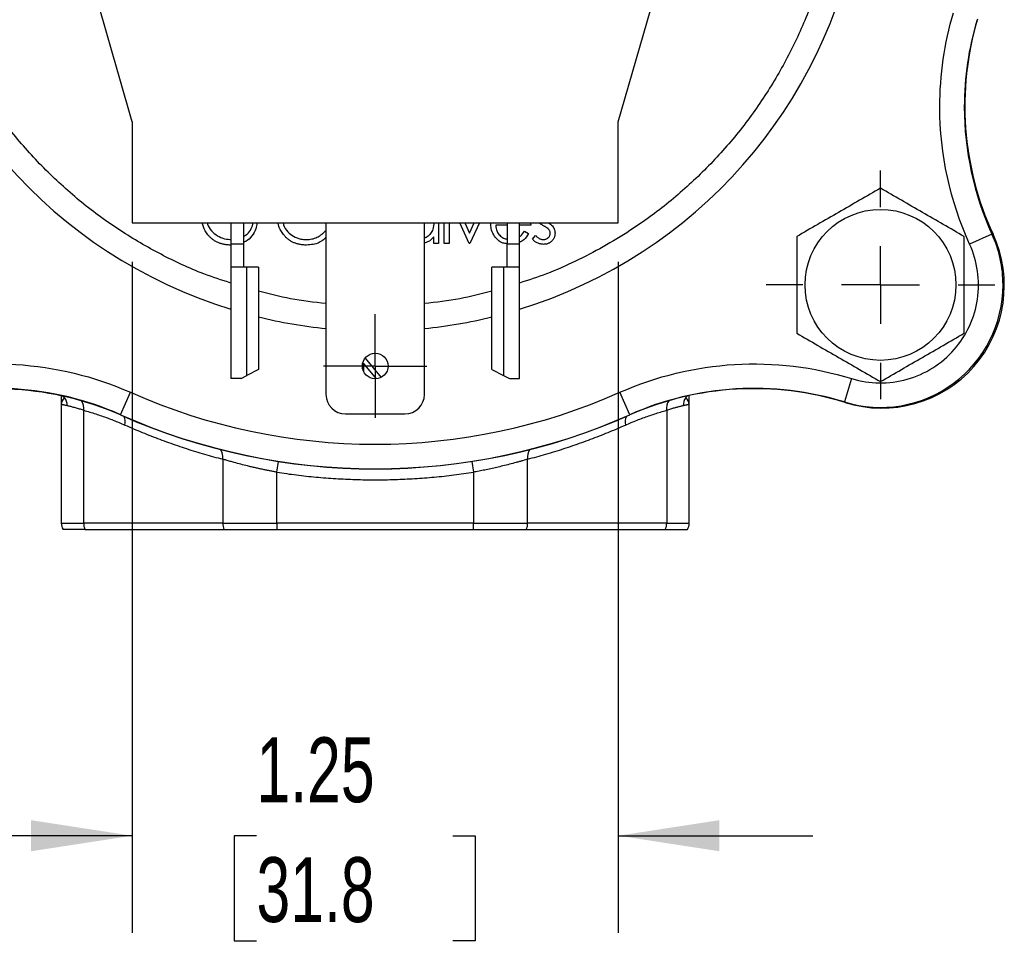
# Model space of a CAD drawing. Header units: inches. Extents: x 0.5 to 21.5, y 0.5 to 16.5.
# Tile 3 of 15: x 4.2 to 6.7, y 11.3 to 13.7. Entities that reach past the tile are written whole.
import ezdxf

# ---------------------------------------------------------------- set-up
doc = ezdxf.new("R2010")
doc.units = ezdxf.units.IN
doc.header["$LTSCALE"] = 2
doc.header["$MEASUREMENT"] = 0
doc.linetypes.add('SLD-Center', pattern=[0.75, 0.6, -0.05, 0.05, -0.05])
doc.linetypes.add('SLD-Solid', pattern=[0])
doc.layers.add('CENTER', color=40, linetype='SLD-Center')
doc.layers.add('DIMENSIONS', color=140, linetype='SLD-Solid', lineweight=25)
doc.styles.add('SLDTEXTSTYLE0', font='TXT', dxfattribs={"width": 0.7})
doc.dimstyles.new('SLDDIMSTYLE3', dxfattribs={"dimtxt": 0.169922, "dimasz": 0.26, "dimexe": 0, "dimexo": 0.0625, "dimgap": 0.04248, "dimtad": 0, "dimtih": 1, "dimtoh": 1, "dimrnd": 1e-09, "dimzin": 12, "dimdsep": 46, "dimtxsty": 'SLDTEXTSTYLE0', "dimsah": 1, "dimcen": 0.09, "dimadec": 0, "dimazin": 3, "dimtfac": 1, "dimtmove": 0, "dimatfit": 0, "dimfxl": 0, "dimfrac": 2, "dimtolj": 1, "dimtzin": 12, "dimarcsym": 0})

# ---------------------------------------------------------------- blocks, each defined once
blk = doc.blocks.new('_D_7')
at = {"layer": 'DIMENSIONS'}
for p, q in [((4.4882, 13.0643), (4.4882, 11.3389)), ((5.7382, 13.0643), (5.7382, 11.3389)), ((4.4882, 11.5889), (3.9882, 11.5889)), ((4.808, 11.5889), (4.751, 11.5889)), ((4.751, 11.5889), (4.751, 11.3188)), ((5.313, 11.5889), (5.37, 11.5889)), ((5.37, 11.5889), (5.37, 11.3188)), ((5.7382, 11.5889), (6.2382, 11.5889)), ((4.751, 11.3188), (4.808, 11.3188)), ((5.37, 11.3188), (5.313, 11.3188))]:
    blk.add_line(p, q, dxfattribs=at)
for points in [[(4.4882, 11.5889), (4.2282, 11.6289), (4.2282, 11.5489)], [(5.7382, 11.5889), (5.9982, 11.5489), (5.9982, 11.6289)]]:
    blk.add_solid(points, dxfattribs=at)
at = {"layer": 'DIMENSIONS', "char_height": 0.16667, "attachment_point": 1, "style": 'SLDTEXTSTYLE0'}
for s, insert in [('1.25', (4.808, 11.8418)), ('31.8', (4.808, 11.5337))]:
    blk.add_mtext(s, dxfattribs=dict(at, insert=insert))
blk = doc.blocks.new('SW_CENTERMARKSYMBOL_3')
at = {"layer": 'CENTER', "color": 0}
for p, q in [((0, 0.1), (0, 0.133)), ((0, 0), (0, 0.1)), ((-0.1, 0), (-0.133, 0)), ((0, 0), (-0.1, 0)), ((0, 0), (0, -0.1)), ((0, 0), (0.1, 0)), ((0.1, 0), (0.133, 0)), ((0, -0.1), (0, -0.133))]:
    blk.add_line(p, q, dxfattribs=at)
blk = doc.blocks.new('SW_CENTERMARKSYMBOL_6')
at = {"layer": 'CENTER', "color": 0}
for p, q in [((0, 0.2), (0, 0.294)), ((0, 0), (0, 0.1)), ((-0.2, 0), (-0.294, 0)), ((0, 0), (-0.1, 0)), ((0, 0), (0, -0.1)), ((0, 0), (0.1, 0)), ((0.2, 0), (0.294, 0)), ((0, -0.2), (0, -0.294))]:
    blk.add_line(p, q, dxfattribs=at)

msp = doc.modelspace()

# ---------------------------------------------------------------- linework, layer by layer
for p, q in [((4.4882, 13.4243), (4.3442, 13.9255)), ((5.7382, 13.4243), (5.8821, 13.9255)), ((4.4882, 13.4243), (4.4882, 13.1643)), ((5.7382, 13.1643), (5.7382, 13.4243)), ((4.4882, 13.1643), (5.7382, 13.1643)), ((4.7422, 13.1643), (4.7422, 13.1103)), ((4.7742, 13.1643), (4.7742, 13.1103)), ((4.7989, 13.1638), (4.7742, 13.1638)), ((4.9867, 13.1643), (4.9867, 12.7233)), ((5.2397, 12.7233), (5.2397, 13.1643)), ((5.2633, 13.1643), (5.2635, 13.1609)), ((5.2759, 13.1643), (5.2759, 13.1108)), ((5.2907, 13.1108), (5.2907, 13.1643)), ((5.3031, 13.1643), (5.3031, 13.1108)), ((5.355, 13.1108), (5.3306, 13.1643)), ((5.344, 13.1643), (5.3559, 13.1382)), ((5.3559, 13.1382), (5.3678, 13.1643)), ((5.3812, 13.1643), (5.3568, 13.1108)), ((5.4105, 13.1609), (5.4108, 13.1643)), ((5.4522, 13.1643), (5.4522, 13.1103)), ((5.4842, 13.1103), (5.4842, 13.1643)), ((5.5125, 13.1643), (5.513, 13.1585)), ((4.9856, 13.1444), (4.9867, 13.1436)), ((5.4522, 13.1585), (5.4229, 13.1585)), ((5.513, 13.1585), (5.4842, 13.1585)), ((5.4967, 13.1426), (5.5077, 13.1368)), ((5.2635, 13.1108), (5.2635, 13.1282)), ((5.5172, 13.1227), (5.5254, 13.132)), ((6.6987, 13.1356), (6.6414, 13.1094)), ((4.7422, 13.1103), (4.7742, 13.1103)), ((4.7422, 13.1103), (4.7422, 13.0503)), ((4.7742, 13.1103), (4.7742, 13.0503)), ((5.2759, 13.1108), (5.2635, 13.1108)), ((5.3031, 13.1108), (5.2907, 13.1108)), ((5.3568, 13.1108), (5.355, 13.1108)), ((5.4522, 13.1103), (5.4842, 13.1103)), ((5.4522, 13.0503), (5.4522, 13.1103)), ((5.4842, 13.0503), (5.4842, 13.1103)), ((4.7831, 13.0503), (4.7422, 13.0503)), ((4.7422, 13.0503), (4.7422, 12.7643)), ((4.7831, 12.7719), (4.7831, 13.0503)), ((4.8132, 13.0503), (4.7831, 13.0503)), ((4.8132, 13.0503), (4.8132, 12.7871)), ((5.4432, 13.0503), (5.4132, 13.0503)), ((5.4132, 12.7871), (5.4132, 13.0503)), ((5.4432, 13.0503), (5.4432, 12.7719)), ((5.4842, 13.0503), (5.4432, 13.0503)), ((5.4842, 12.7643), (5.4842, 13.0503)), ((5.0872, 12.8166), (5.1287, 12.7672)), ((4.8132, 12.7871), (4.7831, 12.7719)), ((5.1167, 12.7635), (5.0831, 12.8035)), ((5.0831, 12.8035), (5.0831, 12.7827)), ((5.4132, 12.7871), (5.4432, 12.7719)), ((4.7682, 12.7643), (4.7422, 12.7643)), ((4.7682, 12.7643), (4.7831, 12.7719)), ((5.4432, 12.7719), (5.4582, 12.7643)), ((5.4582, 12.7643), (5.4842, 12.7643)), ((6.3379, 12.764), (6.3193, 12.7038)), ((4.4583, 12.6711), (4.4839, 12.7287)), ((5.768, 12.6711), (5.7424, 12.7287)), ((4.3062, 12.6975), (4.3062, 12.3923)), ((4.3639, 12.3923), (4.3639, 12.6824)), ((5.8625, 12.6824), (5.8625, 12.3923)), ((5.9202, 12.3923), (5.9202, 12.6975)), ((5.0367, 12.6733), (5.1897, 12.6733)), ((4.7212, 12.5568), (4.7212, 12.3923)), ((5.5051, 12.3923), (5.5051, 12.5568)), ((4.8605, 12.5233), (4.8648, 12.551)), ((5.3615, 12.551), (5.3658, 12.5233)), ((4.8605, 12.3923), (4.8605, 12.5233)), ((5.3658, 12.5233), (5.3658, 12.3923)), ((4.3062, 12.3923), (4.3639, 12.3923)), ((4.7212, 12.3923), (4.3639, 12.3923)), ((4.7212, 12.3923), (4.8605, 12.3923)), ((5.3658, 12.3923), (4.8605, 12.3923)), ((4.8605, 12.3923), (4.8605, 12.3763)), ((5.3658, 12.3923), (5.5051, 12.3923)), ((5.3658, 12.3763), (5.3658, 12.3923)), ((5.8625, 12.3923), (5.5051, 12.3923)), ((5.8625, 12.3923), (5.9202, 12.3923)), ((4.367, 12.3763), (4.3106, 12.3763)), ((4.367, 12.3763), (4.7243, 12.3763)), ((4.7243, 12.3763), (4.8605, 12.3763)), ((4.8605, 12.3763), (5.3658, 12.3763)), ((5.3658, 12.3763), (5.502, 12.3763)), ((5.502, 12.3763), (5.8593, 12.3763)), ((5.8593, 12.3763), (5.9157, 12.3763))]:
    msp.add_line(p, q)
at = {"flags": 128}
msp.add_lwpolyline([(4.3148, 12.7144), (4.3129, 12.7165), (4.3112, 12.7187)], dxfattribs=at)
for centre, radius in [((6.4122, 13.0048), 0.194), ((5.1132, 12.7963), 0.033)]:
    msp.add_circle(centre, radius)
for centre, radius, start, end in [((5.1132, 14.1463), 1.26, 62.944, 252.8758), ((5.1132, 14.1463), 1.26, 287.1242, 53.056), ((7.4147, 13.4623), 0.787, 163.4494, 180), ((7.416, 13.4649), 0.787, 163.5173, 204.7832), ((7.4147, 13.4623), 0.787, 180, 204.5318), ((6.4155, 13.003), 0.315, 252.6562, 24.7832), ((6.4122, 13.0048), 0.315, 0, 24.5318), ((6.4122, 13.0048), 0.315, 252.8532, 0), ((5.1132, 14.1463), 1.26, 256.2259, 264.238), ((5.1132, 14.1463), 1.26, 275.762, 283.7741), ((4.1391, 11.9518), 0.787, 66.0644, 107.1468), ((4.1413, 11.9502), 0.787, 66.1275, 107.1963), ((6.087, 11.9511), 0.787, 72.6562, 113.9221), ((6.0873, 11.9518), 0.787, 72.8532, 113.9356), ((4.2896, 12.6954), 0.0316, 357.8682, 36.9576), ((4.3331, 12.6883), 0.0313, 349.095, 35.8336), ((5.0367, 12.7233), 0.05, 180, 270), ((5.1897, 12.7233), 0.05, 270, 0), ((5.893, 12.6883), 0.0311, 143.0065, 191.0077), ((5.9367, 12.6954), 0.0316, 143.0424, 182.1318), ((5.8911, 12.7354), 0.0293, 314.1246, 326.3912), ((5.1132, 14.1463), 1.614, 246.0644, 293.9356), ((5.1132, 14.1463), 1.6145, 246.1275, 293.9221), ((4.4408, 12.6527), 0.0299, 344.448, 27.956), ((5.7855, 12.6527), 0.0299, 152.044, 195.552), ((4.6904, 12.5625), 0.0313, 349.4236, 37.5238), ((5.5359, 12.5625), 0.0313, 142.4762, 190.5764), ((4.3372, 12.3923), 0.031, 180, 211.073), ((4.4049, 12.3921), 0.0411, 179.6752, 202.5679), ((4.7623, 12.3921), 0.0411, 179.6752, 202.5679), ((5.464, 12.3921), 0.0411, 337.4321, 0.3248), ((5.8214, 12.3921), 0.0411, 337.4321, 0.3248), ((5.8892, 12.3923), 0.031, 328.927, 0)]:
    msp.add_arc(centre, radius, start, end)
for points, knots in [([(4.7422, 13.0096), (4.7188, 13.0171), (4.6571, 13.0371), (4.5617, 13.0819), (4.4563, 13.1431), (4.3571, 13.2155), (4.2653, 13.2984), (4.1824, 13.3902), (4.1179, 13.4786), (4.0687, 13.5597), (4.0316, 13.6314), (3.9947, 13.7162), (3.9609, 13.815), (3.9349, 13.926), (3.919, 14.0368), (3.9171, 14.1098), (3.9162, 14.1463)], [0, 0, 0, 0, 0.0489625, 0.1294375, 0.2099262, 0.2921135, 0.3743149, 0.4565022, 0.5387036, 0.5924054, 0.6459912, 0.6997053, 0.7769601, 0.8542286, 0.9271108, 1, 1, 1, 1]), ([(6.3102, 14.1463), (6.3092, 14.1098), (6.3073, 14.0368), (6.2914, 13.926), (6.2654, 13.815), (6.2273, 13.7035), (6.1778, 13.5947), (6.1163, 13.4894), (6.0439, 13.3902), (5.9611, 13.2984), (5.8693, 13.2155), (5.7809, 13.1511), (5.6997, 13.1018), (5.628, 13.0648), (5.5565, 13.0329), (5.5075, 13.0171), (5.4842, 13.0096)], [0, 0, 0, 0, 0.072882, 0.145771, 0.223026, 0.300295, 0.38077, 0.461258, 0.543446, 0.625647, 0.707834, 0.790036, 0.843737, 0.897323, 0.951037, 1, 1, 1, 1]), ([(4.6833, 13.1333), (4.6806, 13.1368), (4.6734, 13.146), (4.6702, 13.1573), (4.6682, 13.1643)], [0, 0, 0, 0, 0.381573, 1, 1, 1, 1]), ([(4.6818, 13.1643), (4.682, 13.1631), (4.6832, 13.1556), (4.692, 13.1434), (4.7069, 13.1304), (4.7253, 13.1227), (4.738, 13.1218), (4.7441, 13.1214)], [0, 0, 0, 0, 0.042734, 0.281424, 0.527743, 0.776617, 1, 1, 1, 1]), ([(4.8091, 13.1643), (4.8086, 13.1591), (4.8074, 13.1469), (4.797, 13.1303), (4.7852, 13.1181), (4.7763, 13.115), (4.7742, 13.1142)], [0, 0, 0, 0, 0.238966, 0.565983, 0.893399, 1, 1, 1, 1]), ([(4.7742, 13.1295), (4.7762, 13.1304), (4.7838, 13.1339), (4.793, 13.1449), (4.7977, 13.1566), (4.7987, 13.1628), (4.7989, 13.1638)], [0, 0, 0, 0, 0.152911, 0.566001, 0.934033, 1, 1, 1, 1]), ([(4.8796, 13.1314), (4.877, 13.1348), (4.8696, 13.1445), (4.8645, 13.1563), (4.8637, 13.1642), (4.8637, 13.1643)], [0, 0, 0, 0, 0.355739, 0.98988, 1, 1, 1, 1]), ([(4.877, 13.1643), (4.8772, 13.1627), (4.8784, 13.1541), (4.8877, 13.1414), (4.9029, 13.1286), (4.92, 13.1222), (4.9315, 13.1216), (4.9364, 13.1214)], [0, 0, 0, 0, 0.059623, 0.329768, 0.562083, 0.816202, 1, 1, 1, 1]), ([(5.5445, 13.1576), (5.5413, 13.1594), (5.5376, 13.1614), (5.5345, 13.164), (5.5341, 13.1643)], [0, 0, 0, 0, 0.888683, 1, 1, 1, 1]), ([(5.5585, 13.1643), (5.5594, 13.1637), (5.5622, 13.1621), (5.5665, 13.1587), (5.5694, 13.1554), (5.5708, 13.1537)], [0, 0, 0, 0, 0.196754, 0.593618, 1, 1, 1, 1]), ([(4.9364, 13.1214), (4.9388, 13.1215), (4.9435, 13.1216), (4.9505, 13.1227), (4.9571, 13.1245), (4.9634, 13.127), (4.9695, 13.1303), (4.9752, 13.1343), (4.9807, 13.139), (4.9839, 13.1425), (4.9856, 13.1444)], [0, 0, 0, 0, 0.1285152, 0.2529486, 0.3747547, 0.4959398, 0.6171806, 0.7409095, 0.8678111, 1, 1, 1, 1]), ([(5.2635, 13.1609), (5.2629, 13.1553), (5.2619, 13.1455), (5.2539, 13.134), (5.2463, 13.1275), (5.2411, 13.1258), (5.2397, 13.1253)], [0, 0, 0, 0, 0.366581, 0.6353133, 0.9038856, 1, 1, 1, 1]), ([(5.4523, 13.1106), (5.4486, 13.1109), (5.44, 13.1118), (5.4275, 13.12), (5.4171, 13.133), (5.4112, 13.1476), (5.4107, 13.1572), (5.4105, 13.1609)], [0, 0, 0, 0, 0.157052, 0.357561, 0.601956, 0.846286, 1, 1, 1, 1]), ([(5.4229, 13.1585), (5.4235, 13.1529), (5.4247, 13.1432), (5.4329, 13.1319), (5.4419, 13.1247), (5.449, 13.1231), (5.4522, 13.1224)], [0, 0, 0, 0, 0.330698, 0.570624, 0.810426, 1, 1, 1, 1]), ([(5.4842, 13.129), (5.4849, 13.1294), (5.4904, 13.1324), (5.4938, 13.1379), (5.4967, 13.1426)], [0, 0, 0, 0, 0.135562, 1, 1, 1, 1]), ([(5.5597, 13.1472), (5.5594, 13.1476), (5.5587, 13.1483), (5.5575, 13.1495), (5.556, 13.1507), (5.5542, 13.1519), (5.5521, 13.1533), (5.5498, 13.1546), (5.5472, 13.1561), (5.5454, 13.1571), (5.5445, 13.1576)], [0, 0, 0, 0, 0.076875, 0.167462, 0.27227, 0.389551, 0.520801, 0.666263, 0.825545, 1, 1, 1, 1]), ([(5.5454, 13.1214), (5.5465, 13.1215), (5.5489, 13.1216), (5.5522, 13.1225), (5.5553, 13.124), (5.558, 13.1262), (5.5603, 13.1286), (5.5619, 13.1314), (5.5629, 13.1344), (5.5631, 13.1365), (5.5631, 13.1376)], [0, 0, 0, 0, 0.134042, 0.261896, 0.387836, 0.517686, 0.644509, 0.764718, 0.880291, 1, 1, 1, 1]), ([(5.5755, 13.1381), (5.5755, 13.1371), (5.5754, 13.1352), (5.575, 13.1323), (5.5744, 13.1295), (5.5734, 13.1269), (5.5723, 13.1243), (5.5708, 13.1219), (5.5691, 13.1196), (5.5671, 13.1174), (5.5649, 13.1155), (5.5626, 13.1138), (5.5602, 13.1123), (5.5576, 13.1111), (5.5549, 13.1102), (5.552, 13.1095), (5.549, 13.1091), (5.547, 13.1091), (5.546, 13.109)], [0, 0, 0, 0, 0.06454, 0.127182, 0.188572, 0.248607, 0.309229, 0.370041, 0.431886, 0.495292, 0.559098, 0.621422, 0.682439, 0.743602, 0.805524, 0.868657, 0.933075, 1, 1, 1, 1]), ([(5.5631, 13.1376), (5.5631, 13.1385), (5.563, 13.1402), (5.5623, 13.1427), (5.5613, 13.1451), (5.5603, 13.1465), (5.5597, 13.1472)], [0, 0, 0, 0, 0.253475, 0.500453, 0.745578, 1, 1, 1, 1]), ([(5.5708, 13.1537), (5.5715, 13.1525), (5.573, 13.1502), (5.5744, 13.1464), (5.5753, 13.1423), (5.5754, 13.1395), (5.5755, 13.1381)], [0, 0, 0, 0, 0.248902, 0.494752, 0.743271, 1, 1, 1, 1]), ([(4.743, 13.1073), (4.7414, 13.1073), (4.7384, 13.1073), (4.7338, 13.1077), (4.7294, 13.1081), (4.7252, 13.1089), (4.721, 13.1098), (4.7169, 13.1109), (4.713, 13.1122), (4.7092, 13.1137), (4.7055, 13.1155), (4.702, 13.1174), (4.6986, 13.1196), (4.6953, 13.1219), (4.6921, 13.1244), (4.689, 13.1272), (4.6861, 13.1302), (4.6842, 13.1323), (4.6833, 13.1333)], [0, 0, 0, 0, 0.069237, 0.136557, 0.202094, 0.266464, 0.329769, 0.391879, 0.453271, 0.514115, 0.57439, 0.634142, 0.693923, 0.754152, 0.81447, 0.875661, 0.937348, 1, 1, 1, 1]), ([(4.9365, 13.1073), (4.935, 13.1073), (4.932, 13.1073), (4.9277, 13.1076), (4.9235, 13.1081), (4.9194, 13.1088), (4.9154, 13.1096), (4.9116, 13.1106), (4.9079, 13.1118), (4.9042, 13.1133), (4.9007, 13.1148), (4.8973, 13.1167), (4.8941, 13.1186), (4.8909, 13.1208), (4.8879, 13.1232), (4.885, 13.1257), (4.8822, 13.1284), (4.8805, 13.1304), (4.8796, 13.1314)], [0, 0, 0, 0, 0.069663, 0.13775, 0.203917, 0.26878, 0.332414, 0.394754, 0.45618, 0.516996, 0.577396, 0.637198, 0.696999, 0.756756, 0.816554, 0.876948, 0.938132, 1, 1, 1, 1]), ([(4.9867, 13.1271), (4.9837, 13.1241), (4.9749, 13.115), (4.9566, 13.1085), (4.9423, 13.1076), (4.9365, 13.1073)], [0, 0, 0, 0, 0.227499, 0.681044, 1, 1, 1, 1]), ([(5.2635, 13.1282), (5.2588, 13.1231), (5.2521, 13.1156), (5.2425, 13.1133), (5.2397, 13.1126)], [0, 0, 0, 0, 0.697251, 1, 1, 1, 1]), ([(5.5077, 13.1368), (5.504, 13.1309), (5.4981, 13.1213), (5.4881, 13.1162), (5.4842, 13.1142)], [0, 0, 0, 0, 0.60877, 1, 1, 1, 1]), ([(5.546, 13.109), (5.5446, 13.1091), (5.5418, 13.1092), (5.5377, 13.1099), (5.5337, 13.111), (5.5299, 13.1126), (5.5262, 13.1146), (5.5229, 13.1169), (5.5198, 13.1196), (5.5181, 13.1216), (5.5172, 13.1227)], [0, 0, 0, 0, 0.126743, 0.251724, 0.377219, 0.504694, 0.631458, 0.755401, 0.877701, 1, 1, 1, 1]), ([(5.5254, 13.132), (5.5262, 13.1312), (5.5277, 13.1295), (5.5301, 13.1274), (5.5326, 13.1255), (5.535, 13.124), (5.5376, 13.1229), (5.5401, 13.122), (5.5427, 13.1215), (5.5445, 13.1214), (5.5454, 13.1214)], [0, 0, 0, 0, 0.147476, 0.285904, 0.417172, 0.540501, 0.659238, 0.775006, 0.887229, 1, 1, 1, 1]), ([(6.1969, 13.1291), (6.1969, 13.0877), (6.1969, 13.0463), (6.1969, 12.9633), (6.1969, 12.9219), (6.1969, 12.8805)], [0, 0, 0, 0, 0.5, 0.5, 1, 1, 1, 1]), ([(6.6274, 12.8805), (6.6274, 12.9219), (6.6274, 12.9633), (6.6274, 13.0463), (6.6274, 13.0877), (6.6274, 13.1291)], [0, 0, 0, 0, 0.5, 0.5, 1, 1, 1, 1]), ([(6.3379, 12.764), (6.3843, 12.7497), (6.4339, 12.7491), (6.5274, 12.7755), (6.5694, 12.8019), (6.6335, 12.8749), (6.6544, 12.92), (6.6686, 13.0161), (6.6616, 13.0652), (6.6414, 13.1094)], [0, 0, 0, 0, 0.25, 0.25, 0.5, 0.5, 0.75, 0.75, 1, 1, 1, 1]), ([(4.9867, 12.9567), (4.9561, 12.9601), (4.8975, 12.9668), (4.8404, 12.9816), (4.8132, 12.9886)], [0, 0, 0, 0, 0.521905, 1, 1, 1, 1]), ([(5.4132, 12.9886), (5.3859, 12.9816), (5.3288, 12.9668), (5.2702, 12.9601), (5.2397, 12.9567)], [0, 0, 0, 0, 0.478095, 1, 1, 1, 1]), ([(4.3062, 12.7176), (4.3062, 12.7157), (4.3062, 12.7096), (4.3062, 12.7025), (4.3062, 12.6975)], [0, 0, 0, 0, 0.29916, 1, 1, 1, 1]), ([(5.9202, 12.6975), (5.9202, 12.7025), (5.9202, 12.7108), (5.9202, 12.718), (5.9202, 12.7209)], [0, 0, 0, 0, 0.594301, 1, 1, 1, 1]), ([(4.3212, 12.6942), (4.3201, 12.6945), (4.3181, 12.6949), (4.3154, 12.6955), (4.313, 12.6961), (4.311, 12.6965), (4.3092, 12.6969), (4.3079, 12.6972), (4.3069, 12.6974), (4.3063, 12.6975), (4.3062, 12.6975), (4.3062, 12.6975)], [0, 0, 0, 0, 0.106694, 0.214465, 0.323325, 0.433287, 0.544361, 0.656559, 0.769891, 0.884368, 1, 1, 1, 1]), ([(4.3639, 12.6824), (4.362, 12.683), (4.3582, 12.6842), (4.3528, 12.6858), (4.3476, 12.6873), (4.3425, 12.6887), (4.3377, 12.6901), (4.3331, 12.6913), (4.3288, 12.6924), (4.3248, 12.6934), (4.3224, 12.6939), (4.3212, 12.6942)], [0, 0, 0, 0, 0.105068, 0.211589, 0.319588, 0.429091, 0.540124, 0.652709, 0.766869, 0.882626, 1, 1, 1, 1]), ([(4.3639, 12.6824), (4.369, 12.6809), (4.3793, 12.678), (4.3946, 12.6733), (4.4098, 12.6682), (4.425, 12.6628), (4.4399, 12.6571), (4.4548, 12.6511), (4.4647, 12.6468), (4.4696, 12.6446)], [0, 0, 0, 0, 0.144475, 0.288351, 0.431663, 0.574448, 0.716741, 0.858579, 1, 1, 1, 1]), ([(5.7567, 12.6446), (5.7616, 12.6468), (5.7715, 12.6511), (5.7864, 12.6571), (5.8014, 12.6628), (5.8165, 12.6682), (5.8317, 12.6733), (5.847, 12.678), (5.8573, 12.6809), (5.8625, 12.6824)], [0, 0, 0, 0, 0.141421, 0.283259, 0.425552, 0.568337, 0.711649, 0.855525, 1, 1, 1, 1]), ([(5.9052, 12.6942), (5.9041, 12.694), (5.9019, 12.6934), (5.8983, 12.6926), (5.8945, 12.6916), (5.8905, 12.6905), (5.8862, 12.6894), (5.8818, 12.6882), (5.8772, 12.6869), (5.8724, 12.6855), (5.8675, 12.684), (5.8641, 12.6829), (5.8625, 12.6824)], [0, 0, 0, 0, 0.10571, 0.210108, 0.31321, 0.41503, 0.515586, 0.614893, 0.712969, 0.809833, 0.905504, 1, 1, 1, 1]), ([(5.9202, 12.6975), (5.9201, 12.6975), (5.92, 12.6975), (5.9194, 12.6974), (5.9184, 12.6972), (5.9171, 12.6969), (5.9154, 12.6965), (5.9133, 12.6961), (5.9109, 12.6955), (5.9082, 12.6949), (5.9062, 12.6945), (5.9052, 12.6942)], [0, 0, 0, 0, 0.115632, 0.230109, 0.343441, 0.455639, 0.566713, 0.676675, 0.785535, 0.893306, 1, 1, 1, 1]), ([(4.4696, 12.6446), (4.477, 12.6414), (4.4919, 12.6349), (4.5143, 12.6256), (4.5368, 12.6166), (4.5594, 12.6079), (4.5822, 12.5996), (4.6051, 12.5916), (4.6281, 12.5839), (4.6512, 12.5766), (4.6744, 12.5697), (4.6977, 12.563), (4.7134, 12.5589), (4.7212, 12.5568)], [0, 0, 0, 0, 0.089888, 0.179946, 0.270186, 0.36062, 0.451257, 0.542111, 0.633191, 0.724509, 0.816076, 0.907903, 1, 1, 1, 1]), ([(5.5051, 12.5568), (5.513, 12.5589), (5.5286, 12.563), (5.5519, 12.5697), (5.5752, 12.5766), (5.5983, 12.5839), (5.6213, 12.5916), (5.6441, 12.5996), (5.6669, 12.6079), (5.6895, 12.6166), (5.712, 12.6256), (5.7345, 12.6349), (5.7493, 12.6414), (5.7567, 12.6446)], [0, 0, 0, 0, 0.092097, 0.183924, 0.275491, 0.366809, 0.457889, 0.548743, 0.63938, 0.729814, 0.820054, 0.910112, 1, 1, 1, 1]), ([(4.8605, 12.5233), (4.8577, 12.5238), (4.852, 12.5249), (4.8434, 12.5266), (4.8343, 12.5284), (4.8249, 12.5303), (4.8152, 12.5324), (4.8053, 12.5346), (4.7951, 12.5369), (4.7823, 12.54), (4.7673, 12.5438), (4.7526, 12.5477), (4.7404, 12.5512), (4.7304, 12.554), (4.7242, 12.5559), (4.7212, 12.5568)], [0, 0, 0, 0, 0.053354, 0.109324, 0.167914, 0.229125, 0.29296, 0.359419, 0.428504, 0.500217, 0.625275, 0.750399, 0.834446, 0.917645, 1, 1, 1, 1]), ([(5.5051, 12.5568), (5.5032, 12.5562), (5.499, 12.5549), (5.492, 12.5529), (5.4841, 12.5506), (5.473, 12.5476), (5.4588, 12.5438), (5.4422, 12.5396), (5.4259, 12.5356), (5.4104, 12.5322), (5.3951, 12.5289), (5.3803, 12.526), (5.3706, 12.5242), (5.3658, 12.5233)], [0, 0, 0, 0, 0.053369, 0.11303, 0.178986, 0.251235, 0.375728, 0.500228, 0.608381, 0.712427, 0.812373, 0.908227, 1, 1, 1, 1]), ([(4.8605, 12.5233), (4.8689, 12.5221), (4.8856, 12.5195), (4.9108, 12.5162), (4.936, 12.5133), (4.9612, 12.5108), (4.9864, 12.5086), (5.0117, 12.5069), (5.037, 12.5055), (5.0624, 12.5045), (5.0878, 12.5039), (5.1216, 12.5037), (5.1639, 12.5043), (5.2146, 12.5067), (5.2651, 12.5106), (5.3156, 12.516), (5.3491, 12.5209), (5.3658, 12.5233)], [0, 0, 0, 0, 0.050069, 0.10009, 0.150077, 0.200041, 0.249993, 0.299946, 0.349913, 0.399904, 0.449931, 0.500007, 0.600095, 0.700042, 0.799945, 0.899899, 1, 1, 1, 1])]:
    msp.add_open_spline(points, degree=3, knots=knots)
for points in [[(6.5647, 13.4623), (6.5647, 13.5443), (6.5765, 13.6259), (6.5999, 13.7045)], [(6.6414, 13.1094), (6.5909, 13.2202), (6.5647, 13.3406), (6.5647, 13.4623)], [(6.4122, 13.2533), (6.3763, 13.2326), (6.3045, 13.1912), (6.2328, 13.1498), (6.1969, 13.1291)], [(6.6274, 13.1291), (6.5915, 13.1498), (6.5198, 13.1912), (6.448, 13.2326), (6.4122, 13.2533)], [(6.1969, 12.8805), (6.2328, 12.8598), (6.3045, 12.8184), (6.3763, 12.777), (6.4122, 12.7562)], [(6.4122, 12.7562), (6.448, 12.777), (6.5198, 12.8184), (6.5915, 12.8598), (6.6274, 12.8805)], [(3.8885, 12.764), (4.0847, 12.8245), (4.2962, 12.812), (4.4839, 12.7287)], [(5.7424, 12.7287), (5.9301, 12.812), (6.1416, 12.8245), (6.3379, 12.764)], [(4.3148, 12.7144), (4.3097, 12.7107), (4.3062, 12.7046), (4.3062, 12.6975)], [(4.4839, 12.7287), (4.8845, 12.5508), (5.3418, 12.5508), (5.7424, 12.7287)], [(5.9202, 12.6975), (5.9202, 12.7046), (5.9167, 12.7107), (5.9115, 12.7144)]]:
    msp.add_open_spline(points, degree=3)

# ---------------------------------------------------------------- block references
at = {"layer": 'CENTER'}
for name, p in [('SW_CENTERMARKSYMBOL_6', (6.4122, 13.0048)), ('SW_CENTERMARKSYMBOL_3', (5.1132, 12.7963))]:
    msp.add_blockref(name, p, dxfattribs=at)

# ---------------------------------------------------------------- dimensions: what is measured, and where the dimension line sits
at = {"layer": 'DIMENSIONS'}
dim = msp.add_linear_dim(base=(5.7382, 11.5889), p1=(4.4882, 13.1643), p2=(5.7382, 13.1643), dimstyle='SLDDIMSTYLE3', dxfattribs=at)
dim.commit()
dim.dimension.update_dxf_attribs({"geometry": '_D_7', "text_midpoint": (5.0605, 11.5889), "dimtype": 160})

doc.saveas('drawing.dxf')
